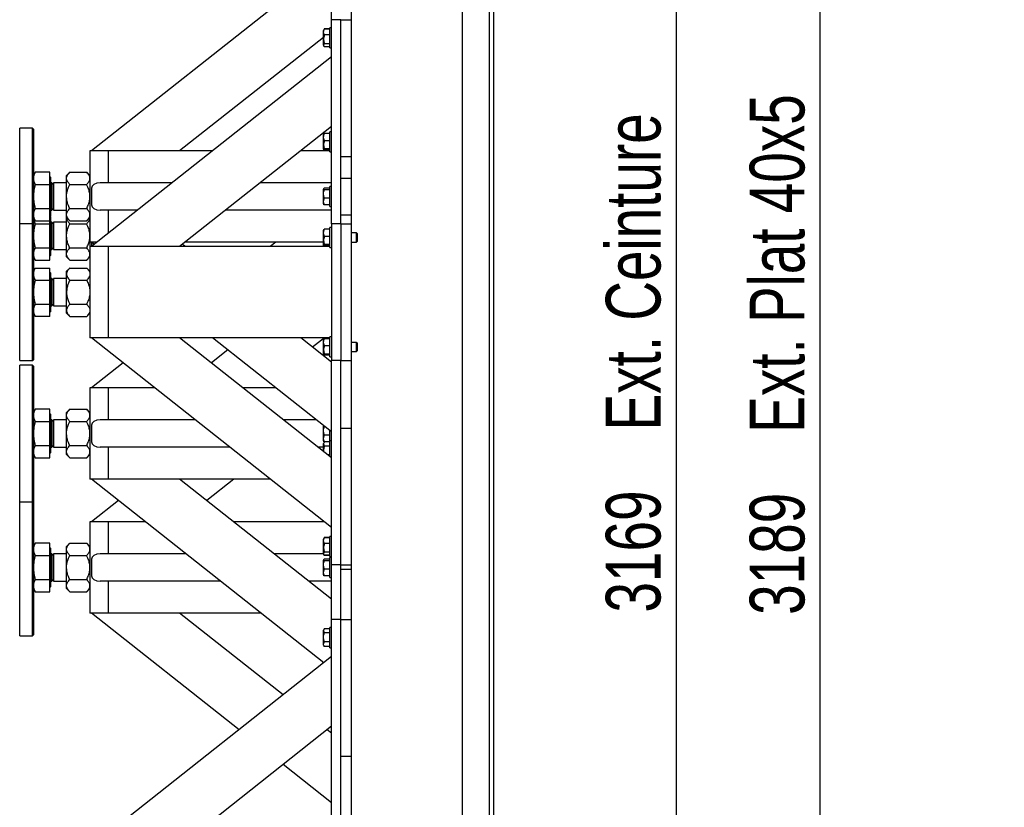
# Model space of a CAD drawing. Header units: millimetres. Extents: x 0 to 841, y 0 to 594.
# Tile 43 of 92: x 499 to 553, y 108 to 151. Entities that reach past the tile are written whole.
import ezdxf

# ---------------------------------------------------------------- set-up
doc = ezdxf.new("R2010")
doc.units = ezdxf.units.MM
doc.layers.add('COTES', color=1, linetype='Continuous')
doc.layers.add('TRAIT-FORT', color=4, linetype='Continuous', lineweight=25)
doc.styles.add('SLDTEXTSTYLE0', font='TXT', dxfattribs={"width": 0.75})
doc.dimstyles.new('SLDDIMSTYLE0', dxfattribs={"dimtxt": 3, "dimasz": 2, "dimexe": 0, "dimexo": 0.0625, "dimgap": 0.75, "dimtad": 1, "dimdec": 0, "dimlfac": 20, "dimrnd": 1e-09, "dimzin": 12, "dimdsep": 46, "dimtxsty": 'SLDTEXTSTYLE0', "dimsah": 1, "dimcen": 0.09, "dimadec": 0, "dimazin": 3, "dimtfac": 1, "dimtdec": 0, "dimtofl": 0, "dimtmove": 0, "dimatfit": 3, "dimfxl": 1, "dimfrac": 2, "dimtolj": 1, "dimtzin": 12, "dimarcsym": 0})

# ---------------------------------------------------------------- blocks, each defined once
blk = doc.blocks.new('_D_16')
at = {"layer": 'COTES', "color": 1, "transparency": 16777216}
for p, q in [((526.102, 215.442), (543.994, 215.442)), ((542.994, 55.992), (542.994, 215.442)), ((526.102, 55.992), (543.994, 55.992))]:
    blk.add_line(p, q, dxfattribs=at)
for points in [[(542.994, 215.442), (542.494, 213.442), (543.494, 213.442)], [(542.994, 55.992), (543.494, 57.992), (542.494, 57.992)]]:
    blk.add_solid(points, dxfattribs=at)
at = {"layer": 'COTES', "color": 1, "transparency": 16777216, "char_height": 3, "attachment_point": 1, "rotation": 90, "style": 'SLDTEXTSTYLE0'}
for s, insert in [('Ext. Plat 40x5', (539.127, 128.436)), ('3189', (539.127, 118.444))]:
    blk.add_mtext(s, dxfattribs=dict(at, insert=insert))
blk = doc.blocks.new('_D_17')
at = {"layer": 'COTES', "color": 1, "transparency": 16777216}
for p, q in [((525.552, 214.942), (536.102, 214.942)), ((535.102, 214.942), (535.102, 56.492)), ((525.552, 56.492), (536.102, 56.492))]:
    blk.add_line(p, q, dxfattribs=at)
for points in [[(535.102, 214.942), (534.602, 212.942), (535.602, 212.942)], [(535.102, 56.492), (535.602, 58.492), (534.602, 58.492)]]:
    blk.add_solid(points, dxfattribs=at)
at = {"layer": 'COTES', "color": 1, "transparency": 16777216, "char_height": 3, "attachment_point": 1, "rotation": 90, "style": 'SLDTEXTSTYLE0'}
for s, insert in [('Ext. Ceinture', (531.235, 128.563)), ('3169', (531.235, 118.572))]:
    blk.add_mtext(s, dxfattribs=dict(at, insert=insert))

msp = doc.modelspace()

# ---------------------------------------------------------------- linework, layer by layer
at = {"layer": 'TRAIT-FORT', "color": 4, "linetype": 'Continuous', "lineweight": 25}
for p, q in [((524.852, 55.992), (524.852, 215.442)), ((525.102, 55.992), (525.102, 215.442)), ((523.352, 214.642), (523.352, 56.792)), ((517.302, 151.092), (517.302, 192.392)), ((515.752, 153.949), (503.033, 143.892)), ((516.202, 151.092), (516.202, 153.042)), ((516.202, 150.642), (516.102, 150.642)), ((516.102, 149.542), (516.102, 150.642)), ((516.202, 139.892), (516.202, 151.092)), ((516.702, 151.092), (516.202, 151.092)), ((516.702, 139.892), (516.702, 151.092)), ((516.702, 143.592), (516.702, 151.092)), ((516.702, 151.092), (517.302, 151.092)), ((517.302, 143.592), (517.302, 151.092)), ((515.752, 150.124), (507.87, 143.892)), ((515.779, 150.543), (515.752, 150.496)), ((515.752, 149.712), (515.752, 150.496)), ((515.802, 150.575), (515.784, 150.543)), ((515.802, 150.583), (515.797, 150.572)), ((516.102, 150.583), (515.802, 150.583)), ((516.102, 150.575), (515.802, 150.575)), ((516.102, 150.256), (515.802, 150.256)), ((515.752, 149.689), (515.752, 149.712)), ((515.752, 149.689), (515.779, 149.641)), ((515.779, 149.641), (515.796, 149.613)), ((515.802, 149.602), (515.796, 149.618)), ((515.802, 149.602), (515.797, 149.613)), ((516.102, 149.774), (515.802, 149.774)), ((516.102, 149.61), (515.802, 149.61)), ((516.102, 149.602), (515.802, 149.602)), ((516.102, 149.542), (516.202, 149.542)), ((516.202, 149.055), (503.033, 138.642)), ((516.202, 145.23), (507.87, 138.642)), ((499.802, 145.142), (499.102, 145.142)), ((499.102, 139.892), (499.102, 145.142)), ((499.852, 145.092), (499.802, 145.142)), ((499.802, 139.892), (499.802, 145.142)), ((499.852, 145.092), (499.852, 139.842)), ((515.766, 144.821), (515.752, 144.796)), ((515.752, 143.989), (515.752, 144.796)), ((516.102, 144.844), (515.802, 144.844)), ((516.202, 144.942), (516.102, 144.942)), ((516.102, 143.842), (516.102, 144.942)), ((516.102, 144.453), (515.802, 144.453)), ((502.952, 143.892), (502.952, 138.892)), ((503.952, 143.892), (502.952, 143.892)), ((503.952, 143.892), (503.952, 142.142)), ((509.673, 143.892), (503.952, 143.892)), ((516.102, 143.892), (514.51, 143.892)), ((515.752, 143.989), (515.766, 143.964)), ((516.102, 144.001), (515.802, 144.001)), ((516.102, 143.94), (515.802, 143.94)), ((516.102, 143.842), (516.202, 143.842)), ((503.952, 143.592), (503.952, 142.142)), ((516.702, 143.592), (517.302, 143.592)), ((517.302, 139.892), (517.302, 143.592)), ((499.954, 142.72), (499.852, 142.542)), ((500.747, 142.72), (499.954, 142.72)), ((500.747, 142.056), (500.747, 142.72)), ((501.85, 142.72), (501.672, 142.542)), ((501.672, 142.388), (501.672, 142.542)), ((501.85, 142.72), (502.774, 142.72)), ((502.952, 142.542), (502.774, 142.72)), ((499.954, 142.056), (500.747, 142.056)), ((500.782, 142.46), (500.747, 142.495)), ((500.747, 140.728), (500.747, 142.056)), ((500.787, 142.46), (500.782, 142.46)), ((500.782, 142.46), (500.782, 140.325)), ((500.787, 142.46), (500.787, 140.325)), ((500.867, 142.142), (500.837, 142.142)), ((500.962, 142.048), (500.867, 142.142)), ((500.867, 142.142), (500.867, 141.767)), ((501.672, 142.142), (500.962, 142.142)), ((500.962, 142.142), (500.962, 140.642)), ((501.672, 141.392), (501.672, 142.388)), ((501.85, 142.056), (502.774, 142.056)), ((507.46, 142.142), (503.517, 142.142)), ((516.202, 142.142), (512.297, 142.142)), ((516.702, 142.392), (517.302, 142.392)), ((500.867, 141.767), (500.867, 140.642)), ((503.033, 141.842), (503.033, 140.942)), ((515.769, 141.826), (515.752, 141.796)), ((515.752, 140.989), (515.752, 141.796)), ((516.102, 141.855), (515.802, 141.855)), ((516.102, 141.766), (515.802, 141.766)), ((516.202, 141.942), (516.102, 141.942)), ((516.102, 140.842), (516.102, 141.942)), ((501.672, 140.396), (501.672, 141.392)), ((515.752, 140.989), (515.769, 140.959)), ((516.102, 141.303), (515.802, 141.303)), ((516.102, 140.93), (515.802, 140.93)), ((499.954, 140.728), (500.747, 140.728)), ((500.747, 140.064), (500.747, 140.728)), ((500.837, 140.642), (500.867, 140.642)), ((500.867, 140.642), (500.962, 140.737)), ((500.962, 140.642), (501.672, 140.642)), ((501.672, 140.242), (501.672, 140.396)), ((501.85, 140.728), (502.774, 140.728)), ((505.563, 140.642), (503.517, 140.642)), ((503.952, 140.642), (503.952, 139.369)), ((516.202, 140.642), (510.4, 140.642)), ((516.102, 140.842), (516.202, 140.842)), ((516.702, 140.392), (517.302, 140.392)), ((499.802, 139.892), (499.102, 139.892)), ((499.102, 132.489), (499.102, 139.892)), ((499.852, 139.842), (499.802, 139.892)), ((499.802, 132.392), (499.802, 139.892)), ((499.855, 140.244), (499.852, 140.228)), ((499.852, 140.242), (499.954, 140.064)), ((499.852, 139.842), (499.852, 132.442)), ((499.954, 140.064), (500.747, 140.064)), ((499.954, 139.896), (500.747, 139.896)), ((500.747, 140.29), (500.782, 140.325)), ((500.747, 139.896), (500.747, 140.064)), ((500.747, 138.568), (500.747, 139.896)), ((500.782, 140.299), (500.769, 140.312)), ((500.782, 140.325), (500.787, 140.325)), ((500.787, 140.299), (500.782, 140.299)), ((500.782, 140.299), (500.782, 138.164)), ((500.787, 140.299), (500.787, 138.164)), ((500.867, 139.982), (500.837, 139.982)), ((500.962, 139.887), (500.867, 139.982)), ((500.867, 139.982), (500.867, 139.607)), ((501.672, 139.982), (500.962, 139.982)), ((500.962, 139.982), (500.962, 138.482)), ((501.672, 140.242), (501.85, 140.064)), ((501.672, 140.228), (501.672, 140.242)), ((501.672, 140.228), (501.674, 140.24)), ((501.672, 139.232), (501.672, 140.228)), ((501.85, 140.064), (502.774, 140.064)), ((501.85, 139.896), (502.774, 139.896)), ((502.774, 140.064), (502.952, 140.242)), ((502.952, 140.228), (502.95, 140.24)), ((516.702, 139.892), (516.202, 139.892)), ((516.202, 139.892), (516.202, 132.392)), ((516.702, 139.892), (516.702, 132.392)), ((516.702, 139.892), (517.302, 139.892)), ((517.302, 132.392), (517.302, 139.892)), ((500.867, 139.607), (500.867, 138.482)), ((515.766, 139.571), (515.752, 139.546)), ((515.752, 138.739), (515.752, 139.546)), ((516.102, 139.594), (515.802, 139.594)), ((516.202, 139.692), (516.102, 139.692)), ((516.102, 139.65), (516.102, 139.692)), ((516.102, 138.592), (516.102, 139.65)), ((517.567, 139.392), (517.302, 139.392)), ((517.602, 139.357), (517.567, 139.392)), ((517.567, 138.892), (517.567, 139.392)), ((517.602, 139.357), (517.602, 138.927)), ((501.672, 138.236), (501.672, 139.232)), ((502.952, 138.892), (502.952, 138.642)), ((503.35, 138.892), (502.952, 138.892)), ((503.191, 138.767), (503.033, 138.892)), ((503.033, 138.892), (503.033, 138.782)), ((508.186, 138.642), (508.028, 138.767)), ((515.752, 138.892), (508.186, 138.892)), ((513.151, 138.892), (512.835, 138.642)), ((515.752, 138.739), (515.766, 138.714)), ((515.752, 138.642), (515.752, 138.739)), ((516.102, 139.203), (515.802, 139.203)), ((516.102, 138.751), (515.802, 138.751)), ((517.302, 138.892), (517.567, 138.892)), ((517.567, 138.892), (517.602, 138.927)), ((499.954, 138.568), (500.747, 138.568)), ((500.747, 137.904), (500.747, 138.568)), ((500.837, 138.482), (500.867, 138.482)), ((500.867, 138.482), (500.962, 138.576)), ((500.962, 138.482), (501.672, 138.482)), ((501.672, 138.082), (501.672, 138.236)), ((501.85, 138.568), (502.774, 138.568)), ((502.952, 138.642), (502.952, 133.642)), ((503.952, 138.642), (502.952, 138.642)), ((503.952, 138.642), (503.952, 133.642)), ((516.102, 138.642), (503.952, 138.642)), ((503.952, 138.342), (503.952, 133.942)), ((516.102, 138.69), (515.802, 138.69)), ((516.102, 138.592), (516.202, 138.592)), ((499.852, 138.082), (499.954, 137.904)), ((499.954, 137.904), (500.747, 137.904)), ((500.747, 138.129), (500.782, 138.164)), ((500.782, 138.164), (500.787, 138.164)), ((501.672, 138.082), (501.85, 137.904)), ((501.85, 137.904), (502.774, 137.904)), ((502.774, 137.904), (502.952, 138.082)), ((499.954, 137.47), (499.852, 137.292)), ((499.954, 137.47), (500.747, 137.47)), ((500.747, 136.806), (500.747, 137.47)), ((500.782, 137.21), (500.747, 137.245)), ((500.787, 137.21), (500.782, 137.21)), ((500.782, 137.21), (500.782, 135.218)), ((500.787, 137.21), (500.787, 135.218)), ((501.85, 137.47), (501.672, 137.292)), ((501.672, 137.138), (501.672, 137.292)), ((501.672, 136.142), (501.672, 137.138)), ((501.85, 137.47), (502.774, 137.47)), ((502.952, 137.292), (502.774, 137.47)), ((499.954, 136.806), (500.747, 136.806)), ((500.747, 135.478), (500.747, 136.806)), ((500.867, 136.892), (500.837, 136.892)), ((500.962, 136.798), (500.867, 136.892)), ((500.867, 136.892), (500.867, 135.392)), ((501.672, 136.892), (500.962, 136.892)), ((500.962, 136.892), (500.962, 135.493)), ((501.85, 136.806), (502.774, 136.806)), ((501.672, 135.146), (501.672, 136.142)), ((499.852, 134.992), (499.954, 134.814)), ((499.954, 135.478), (500.747, 135.478)), ((500.747, 134.814), (500.747, 135.478)), ((500.747, 135.04), (500.782, 135.075)), ((500.782, 135.218), (500.782, 135.075)), ((500.782, 135.075), (500.787, 135.075)), ((500.787, 135.218), (500.787, 135.075)), ((500.837, 135.392), (500.867, 135.392)), ((500.867, 135.392), (500.962, 135.487)), ((500.962, 135.493), (500.962, 135.392)), ((500.962, 135.392), (501.672, 135.392)), ((501.672, 134.992), (501.672, 135.146)), ((501.672, 134.992), (501.85, 134.814)), ((501.85, 135.478), (502.774, 135.478)), ((502.774, 134.814), (502.952, 134.992)), ((500.747, 134.814), (499.954, 134.814)), ((501.85, 134.814), (502.774, 134.814)), ((503.952, 133.642), (502.952, 133.642)), ((516.202, 123.23), (503.033, 133.642)), ((516.102, 133.642), (503.952, 133.642)), ((516.202, 127.055), (507.87, 133.642)), ((516.202, 128.48), (509.673, 133.642)), ((516.202, 132.305), (514.51, 133.642)), ((515.807, 133.642), (515.158, 133.13)), ((515.766, 133.571), (515.752, 133.546)), ((515.752, 132.739), (515.752, 133.546)), ((516.102, 133.594), (515.802, 133.594)), ((516.202, 133.692), (516.102, 133.692)), ((516.102, 133.65), (516.102, 133.692)), ((516.102, 132.592), (516.102, 133.65)), ((517.567, 133.392), (517.302, 133.392)), ((517.602, 133.357), (517.567, 133.392)), ((517.567, 132.892), (517.567, 133.392)), ((517.602, 133.357), (517.602, 132.927)), ((510.511, 132.98), (509.609, 132.267)), ((516.102, 133.203), (515.802, 133.203)), ((517.302, 132.892), (517.567, 132.892)), ((517.567, 132.892), (517.602, 132.927)), ((499.102, 132.392), (499.102, 132.489)), ((499.102, 132.392), (499.802, 132.392)), ((499.802, 132.392), (499.852, 132.442)), ((504.772, 132.267), (503.033, 130.892)), ((515.752, 132.739), (515.766, 132.714)), ((516.102, 132.751), (515.802, 132.751)), ((516.102, 132.69), (515.802, 132.69)), ((516.102, 132.592), (516.202, 132.592)), ((516.702, 132.392), (516.202, 132.392)), ((516.202, 121.192), (516.202, 132.392)), ((516.702, 121.192), (516.702, 132.392)), ((516.702, 132.392), (517.302, 132.392)), ((517.302, 128.692), (517.302, 132.392)), ((499.802, 132.142), (499.102, 132.142)), ((499.102, 124.642), (499.102, 132.142)), ((499.852, 132.092), (499.802, 132.142)), ((499.802, 124.739), (499.802, 132.142)), ((499.852, 132.092), (499.852, 124.787)), ((503.952, 130.892), (502.952, 130.892)), ((502.952, 130.892), (502.952, 125.892)), ((503.952, 130.892), (503.952, 129.142)), ((506.511, 130.892), (503.952, 130.892)), ((513.151, 130.892), (511.348, 130.892)), ((503.952, 130.592), (503.952, 129.142)), ((499.954, 129.72), (499.852, 129.542)), ((500.747, 129.72), (499.954, 129.72)), ((500.747, 129.056), (500.747, 129.72)), ((501.85, 129.72), (501.672, 129.542)), ((501.85, 129.72), (502.774, 129.72)), ((502.952, 129.542), (502.774, 129.72)), ((499.954, 129.056), (500.747, 129.056)), ((500.782, 129.46), (500.747, 129.495)), ((500.747, 127.728), (500.747, 129.056)), ((500.787, 129.46), (500.782, 129.46)), ((500.782, 129.46), (500.782, 127.325)), ((500.787, 129.46), (500.787, 127.325)), ((500.867, 129.142), (500.837, 129.142)), ((500.962, 129.048), (500.867, 129.142)), ((500.867, 129.142), (500.867, 128.767)), ((501.672, 129.142), (500.962, 129.142)), ((500.962, 129.142), (500.962, 127.642)), ((501.672, 129.388), (501.672, 129.542)), ((501.672, 128.392), (501.672, 129.388)), ((501.85, 129.056), (502.774, 129.056)), ((508.725, 129.142), (503.517, 129.142)), ((515.364, 129.142), (513.561, 129.142)), ((500.867, 128.767), (500.867, 127.642)), ((503.033, 128.842), (503.033, 127.942)), ((515.768, 128.823), (515.752, 128.796)), ((515.752, 127.989), (515.752, 128.796)), ((515.841, 128.766), (515.802, 128.766)), ((516.102, 127.992), (516.102, 128.559)), ((516.702, 121.192), (516.702, 128.692)), ((516.702, 128.692), (517.302, 128.692)), ((517.302, 121.192), (517.302, 128.692)), ((501.672, 127.396), (501.672, 128.392)), ((515.752, 127.989), (515.769, 127.959)), ((516.102, 128.303), (515.802, 128.303)), ((516.202, 127.992), (516.102, 127.992)), ((516.102, 127.134), (516.102, 127.992)), ((499.954, 127.728), (500.747, 127.728)), ((500.747, 127.064), (500.747, 127.728)), ((500.837, 127.642), (500.867, 127.642)), ((500.867, 127.642), (500.962, 127.737)), ((500.962, 127.642), (501.672, 127.642)), ((501.85, 127.728), (502.774, 127.728)), ((510.622, 127.642), (503.517, 127.642)), ((503.952, 127.642), (503.952, 125.892)), ((503.952, 127.642), (503.952, 126.192)), ((515.752, 127.642), (515.458, 127.642)), ((515.796, 127.922), (515.752, 127.846)), ((515.752, 127.41), (515.752, 127.846)), ((516.102, 127.933), (515.802, 127.933)), ((516.102, 127.706), (515.802, 127.706)), ((499.852, 127.242), (499.954, 127.064)), ((499.954, 127.064), (500.747, 127.064)), ((500.747, 127.29), (500.782, 127.325)), ((500.782, 127.325), (500.787, 127.325)), ((501.672, 127.242), (501.672, 127.396)), ((501.672, 127.242), (501.85, 127.064)), ((501.85, 127.064), (502.774, 127.064)), ((502.774, 127.064), (502.952, 127.242)), ((516.102, 127.216), (515.998, 127.216)), ((503.952, 125.892), (502.952, 125.892)), ((515.775, 115.817), (503.033, 125.892)), ((512.835, 125.892), (503.952, 125.892)), ((516.202, 119.305), (507.87, 125.892)), ((510.842, 125.892), (509.356, 124.717)), ((499.802, 124.642), (499.802, 124.739)), ((499.852, 124.787), (499.852, 124.692)), ((504.519, 124.717), (503.033, 123.542)), ((499.102, 124.642), (499.802, 124.642)), ((499.102, 117.292), (499.102, 124.642)), ((499.802, 124.642), (499.852, 124.692)), ((499.802, 117.389), (499.802, 124.642)), ((499.852, 124.692), (499.852, 117.437)), ((502.952, 123.542), (502.952, 118.542)), ((503.952, 123.542), (502.952, 123.542)), ((503.952, 123.542), (503.952, 121.792)), ((506.005, 123.542), (503.952, 123.542)), ((503.952, 123.242), (503.952, 121.792)), ((515.807, 123.542), (510.842, 123.542)), ((515.779, 122.643), (515.752, 122.596)), ((515.752, 121.789), (515.752, 122.596)), ((515.802, 122.683), (515.797, 122.672)), ((516.102, 122.683), (515.802, 122.683)), ((516.102, 122.675), (515.802, 122.675)), ((516.202, 122.742), (516.102, 122.742)), ((516.102, 122.734), (516.102, 122.742)), ((516.102, 121.642), (516.102, 122.734)), ((499.954, 122.37), (499.852, 122.192)), ((500.747, 122.37), (499.954, 122.37)), ((500.747, 121.706), (500.747, 122.37)), ((500.782, 122.11), (500.747, 122.145)), ((500.787, 122.11), (500.782, 122.11)), ((500.782, 122.11), (500.782, 119.975)), ((500.787, 122.11), (500.787, 119.975)), ((501.85, 122.37), (501.672, 122.192)), ((501.672, 122.038), (501.672, 122.192)), ((501.672, 121.042), (501.672, 122.038)), ((501.85, 122.37), (502.774, 122.37)), ((502.952, 122.192), (502.774, 122.37)), ((516.102, 122.356), (515.802, 122.356)), ((499.954, 121.706), (500.747, 121.706)), ((500.747, 120.378), (500.747, 121.706)), ((500.867, 121.792), (500.837, 121.792)), ((500.962, 121.698), (500.867, 121.792)), ((500.867, 121.792), (500.867, 121.417)), ((501.672, 121.792), (500.962, 121.792)), ((500.962, 121.792), (500.962, 120.292)), ((501.85, 121.706), (502.774, 121.706)), ((503.033, 121.492), (503.033, 120.592)), ((508.219, 121.792), (503.517, 121.792)), ((515.752, 121.792), (513.056, 121.792)), ((515.752, 121.789), (515.779, 121.741)), ((515.769, 121.476), (515.752, 121.446)), ((515.779, 121.741), (515.796, 121.713)), ((515.802, 121.702), (515.797, 121.713)), ((516.102, 121.874), (515.802, 121.874)), ((516.102, 121.71), (515.802, 121.71)), ((516.102, 121.702), (515.802, 121.702)), ((516.102, 121.505), (515.802, 121.505)), ((516.102, 121.642), (516.202, 121.642)), ((516.202, 121.592), (516.102, 121.592)), ((516.102, 120.492), (516.102, 121.592)), ((500.867, 121.417), (500.867, 120.292)), ((501.672, 120.046), (501.672, 121.042)), ((515.752, 120.639), (515.752, 121.446)), ((516.102, 121.416), (515.802, 121.416)), ((516.102, 120.953), (515.802, 120.953)), ((516.202, 118.192), (516.202, 121.192)), ((516.702, 121.192), (516.202, 121.192)), ((516.702, 118.192), (516.702, 121.192)), ((516.702, 121.192), (517.302, 121.192)), ((516.702, 118.192), (516.702, 120.942)), ((516.702, 120.942), (517.302, 120.942)), ((517.302, 79.042), (517.302, 121.192)), ((500.867, 120.292), (500.962, 120.387)), ((515.752, 120.639), (515.769, 120.609)), ((516.102, 120.58), (515.802, 120.58)), ((516.102, 120.492), (516.202, 120.492)), ((499.852, 119.892), (499.954, 119.714)), ((499.954, 120.378), (500.747, 120.378)), ((500.747, 119.714), (500.747, 120.378)), ((500.747, 119.94), (500.782, 119.975)), ((500.782, 119.975), (500.787, 119.975)), ((500.837, 120.292), (500.867, 120.292)), ((500.962, 120.292), (501.672, 120.292)), ((501.672, 119.892), (501.672, 120.046)), ((501.672, 119.892), (501.85, 119.714)), ((501.85, 120.378), (502.774, 120.378)), ((502.774, 119.714), (502.952, 119.892)), ((510.116, 120.292), (503.517, 120.292)), ((503.952, 120.292), (503.952, 118.542)), ((503.952, 120.292), (503.952, 118.842)), ((516.202, 120.292), (514.953, 120.292)), ((499.954, 119.714), (500.747, 119.714)), ((501.85, 119.714), (502.774, 119.714)), ((503.952, 118.542), (502.952, 118.542)), ((511.127, 112.142), (503.033, 118.542)), ((512.329, 118.542), (503.952, 118.542)), ((513.546, 114.055), (507.87, 118.542)), ((516.102, 117.683), (515.802, 117.683)), ((516.202, 117.742), (516.102, 117.742)), ((516.102, 116.642), (516.102, 117.742)), ((516.202, 106.992), (516.202, 118.192)), ((516.702, 118.192), (516.202, 118.192)), ((516.702, 106.992), (516.702, 118.192)), ((516.702, 110.692), (516.702, 118.192)), ((516.702, 118.192), (517.302, 118.192)), ((499.102, 117.292), (499.802, 117.292)), ((499.802, 117.292), (499.802, 117.389)), ((499.802, 117.292), (499.852, 117.342)), ((499.852, 117.437), (499.852, 117.342)), ((515.796, 117.672), (515.752, 117.596)), ((515.752, 116.789), (515.752, 117.596)), ((516.102, 117.456), (515.802, 117.456)), ((515.752, 116.789), (515.796, 116.713)), ((515.802, 116.702), (515.797, 116.713)), ((516.102, 116.966), (515.802, 116.966)), ((516.102, 116.702), (515.802, 116.702)), ((516.102, 116.642), (516.202, 116.642)), ((516.202, 116.155), (503.033, 105.742)), ((516.202, 112.33), (507.87, 105.742)), ((516.202, 111.955), (515.964, 112.142)), ((516.702, 110.692), (517.302, 110.692)), ((516.202, 108.13), (513.546, 110.23))]:
    msp.add_line(p, q, dxfattribs=at)
for centre, start, end in [((500.837, 142.192), 180, 270), ((500.837, 140.592), 90, 180), ((500.837, 140.032), 180, 270), ((500.837, 138.432), 90, 180), ((500.837, 136.942), 180, 270), ((500.837, 135.342), 90, 180), ((500.837, 129.192), 180, 270), ((500.837, 127.592), 90, 180), ((500.837, 121.842), 180, 270), ((500.837, 120.242), 90, 180)]:
    msp.add_arc(centre, 0.05, start, end, dxfattribs=at)
for centre, start_param, end_param in [((503.517, 141.842), 4.712389, 6.283185), ((503.517, 140.942), 0, 1.570796), ((503.517, 138.782), 0, 0.381901), ((503.517, 128.842), 4.712389, 6.283185), ((503.517, 127.942), 0, 1.570796), ((503.517, 121.492), 4.712389, 6.283185), ((503.517, 120.592), 0, 1.570796)]:
    msp.add_ellipse(centre, major_axis=(-0.484, 0), ratio=0.620236, start_param=start_param, end_param=end_param, dxfattribs=at)
for points, knots in [([(515.802, 150.256), (515.791, 150.284), (515.769, 150.34), (515.761, 150.423), (515.773, 150.502), (515.792, 150.55), (515.802, 150.575)], [0, 0, 0, 0, 0.264605, 0.534948, 0.765343, 1, 1, 1, 1]), ([(515.802, 150.256), (515.791, 150.215), (515.769, 150.13), (515.761, 150.004), (515.773, 149.884), (515.792, 149.811), (515.802, 149.774)], [0, 0, 0, 0, 0.264605, 0.534948, 0.765343, 1, 1, 1, 1]), ([(515.802, 149.774), (515.794, 149.764), (515.777, 149.743), (515.763, 149.708), (515.764, 149.668), (515.78, 149.638), (515.795, 149.618), (515.8, 149.613), (515.802, 149.61)], [0, 0, 0, 0, 0.192003, 0.385859, 0.637822, 0.896593, 0.948284, 1, 1, 1, 1]), ([(515.802, 144.453), (515.791, 144.487), (515.769, 144.556), (515.761, 144.657), (515.773, 144.755), (515.792, 144.814), (515.802, 144.844)], [0, 0, 0, 0, 0.264605, 0.534948, 0.765343, 1, 1, 1, 1]), ([(515.802, 144.844), (515.784, 144.837), (515.766, 144.829), (515.766, 144.821), (515.766, 144.821)], [0, 0, 0, 0, 0.977492, 1, 1, 1, 1]), ([(515.802, 144.453), (515.791, 144.414), (515.769, 144.334), (515.761, 144.217), (515.773, 144.105), (515.792, 144.036), (515.802, 144.001)], [0, 0, 0, 0, 0.264605, 0.534948, 0.765343, 1, 1, 1, 1]), ([(515.802, 144.001), (515.794, 143.997), (515.777, 143.99), (515.763, 143.977), (515.764, 143.962), (515.78, 143.951), (515.795, 143.943), (515.8, 143.941), (515.802, 143.94)], [0, 0, 0, 0, 0.192003, 0.385859, 0.637822, 0.896593, 0.948284, 1, 1, 1, 1]), ([(499.954, 142.72), (499.926, 142.666), (499.868, 142.558), (499.857, 142.445), (499.852, 142.388)], [0, 0, 0, 0, 0.495458, 1, 1, 1, 1]), ([(501.672, 142.388), (501.674, 142.417), (501.679, 142.476), (501.719, 142.56), (501.776, 142.643), (501.825, 142.694), (501.85, 142.72)], [0, 0, 0, 0, 0.249578, 0.504364, 0.751047, 1, 1, 1, 1]), ([(502.952, 142.388), (502.949, 142.417), (502.944, 142.476), (502.904, 142.56), (502.848, 142.643), (502.799, 142.694), (502.774, 142.72)], [0, 0, 0, 0, 0.249578, 0.504364, 0.751047, 1, 1, 1, 1]), ([(499.852, 142.388), (499.857, 142.333), (499.867, 142.22), (499.925, 142.111), (499.954, 142.056)], [0, 0, 0, 0, 0.494511, 1, 1, 1, 1]), ([(499.954, 142.056), (499.926, 141.949), (499.868, 141.731), (499.857, 141.506), (499.852, 141.392)], [0, 0, 0, 0, 0.495458, 1, 1, 1, 1]), ([(501.85, 142.056), (501.808, 142.102), (501.745, 142.171), (501.693, 142.269), (501.674, 142.334), (501.672, 142.374), (501.672, 142.388)], [0, 0, 0, 0, 0.4320454, 0.6543493, 0.8796534, 1, 1, 1, 1]), ([(501.672, 141.392), (501.672, 141.404), (501.673, 141.497), (501.698, 141.674), (501.767, 141.883), (501.827, 142.008), (501.85, 142.056)], [0, 0, 0, 0, 0.0504, 0.402614, 0.767588, 1, 1, 1, 1]), ([(502.774, 142.056), (502.816, 142.102), (502.879, 142.171), (502.93, 142.269), (502.949, 142.334), (502.951, 142.374), (502.952, 142.388)], [0, 0, 0, 0, 0.432045, 0.654349, 0.879653, 1, 1, 1, 1]), ([(502.952, 141.392), (502.952, 141.404), (502.951, 141.497), (502.925, 141.674), (502.856, 141.883), (502.797, 142.008), (502.774, 142.056)], [0, 0, 0, 0, 0.0504, 0.402614, 0.767588, 1, 1, 1, 1]), ([(515.802, 141.855), (515.791, 141.847), (515.769, 141.832), (515.761, 141.808), (515.773, 141.786), (515.792, 141.773), (515.802, 141.766)], [0, 0, 0, 0, 0.264605, 0.534948, 0.765343, 1, 1, 1, 1]), ([(515.802, 141.303), (515.787, 141.362), (515.762, 141.459), (515.764, 141.601), (515.781, 141.696), (515.797, 141.75), (515.802, 141.766)], [0, 0, 0, 0, 0.385549, 0.637642, 0.896546, 1, 1, 1, 1]), ([(499.852, 141.392), (499.857, 141.281), (499.867, 141.056), (499.925, 140.838), (499.954, 140.728)], [0, 0, 0, 0, 0.494511, 1, 1, 1, 1]), ([(501.85, 140.728), (501.814, 140.806), (501.748, 140.949), (501.684, 141.173), (501.676, 141.319), (501.672, 141.392)], [0, 0, 0, 0, 0.370774, 0.681182, 1, 1, 1, 1]), ([(502.774, 140.728), (502.81, 140.806), (502.876, 140.949), (502.939, 141.173), (502.948, 141.319), (502.952, 141.392)], [0, 0, 0, 0, 0.370774, 0.681182, 1, 1, 1, 1]), ([(515.802, 140.93), (515.791, 140.962), (515.769, 141.028), (515.761, 141.125), (515.773, 141.218), (515.792, 141.275), (515.802, 141.303)], [0, 0, 0, 0, 0.264605, 0.534948, 0.765343, 1, 1, 1, 1]), ([(515.802, 140.93), (515.79, 140.938), (515.774, 140.948), (515.771, 140.958), (515.771, 140.96)], [0, 0, 0, 0, 0.774717, 1, 1, 1, 1]), ([(499.954, 140.728), (499.926, 140.675), (499.868, 140.566), (499.857, 140.453), (499.852, 140.396)], [0, 0, 0, 0, 0.495458, 1, 1, 1, 1]), ([(499.852, 140.396), (499.857, 140.341), (499.867, 140.228), (499.925, 140.12), (499.954, 140.064)], [0, 0, 0, 0, 0.494511, 1, 1, 1, 1]), ([(501.672, 140.396), (501.674, 140.425), (501.679, 140.484), (501.719, 140.569), (501.776, 140.651), (501.825, 140.702), (501.85, 140.728)], [0, 0, 0, 0, 0.249578, 0.504364, 0.751047, 1, 1, 1, 1]), ([(501.85, 140.064), (501.808, 140.11), (501.745, 140.179), (501.693, 140.277), (501.674, 140.343), (501.672, 140.383), (501.672, 140.396)], [0, 0, 0, 0, 0.4320454, 0.6543493, 0.8796534, 1, 1, 1, 1]), ([(502.952, 140.396), (502.949, 140.425), (502.944, 140.484), (502.904, 140.569), (502.848, 140.651), (502.799, 140.702), (502.774, 140.728)], [0, 0, 0, 0, 0.249578, 0.504364, 0.751047, 1, 1, 1, 1]), ([(502.774, 140.064), (502.816, 140.11), (502.879, 140.179), (502.93, 140.277), (502.949, 140.343), (502.951, 140.383), (502.952, 140.396)], [0, 0, 0, 0, 0.432045, 0.654349, 0.879653, 1, 1, 1, 1]), ([(499.852, 140.228), (499.857, 140.172), (499.867, 140.06), (499.925, 139.951), (499.954, 139.896)], [0, 0, 0, 0, 0.494511, 1, 1, 1, 1]), ([(499.954, 139.896), (499.926, 139.788), (499.868, 139.57), (499.857, 139.345), (499.852, 139.232)], [0, 0, 0, 0, 0.495458, 1, 1, 1, 1]), ([(501.85, 139.896), (501.808, 139.941), (501.745, 140.01), (501.693, 140.109), (501.674, 140.174), (501.672, 140.214), (501.672, 140.228)], [0, 0, 0, 0, 0.4320454, 0.6543493, 0.8796534, 1, 1, 1, 1]), ([(501.672, 139.232), (501.672, 139.243), (501.673, 139.336), (501.698, 139.513), (501.767, 139.723), (501.827, 139.847), (501.85, 139.896)], [0, 0, 0, 0, 0.0504, 0.402614, 0.767588, 1, 1, 1, 1]), ([(502.774, 139.896), (502.816, 139.941), (502.879, 140.01), (502.93, 140.109), (502.949, 140.174), (502.951, 140.214), (502.952, 140.228)], [0, 0, 0, 0, 0.432045, 0.654349, 0.879653, 1, 1, 1, 1]), ([(502.952, 139.232), (502.952, 139.243), (502.951, 139.336), (502.925, 139.513), (502.856, 139.723), (502.797, 139.847), (502.774, 139.896)], [0, 0, 0, 0, 0.0504, 0.402614, 0.767588, 1, 1, 1, 1]), ([(515.802, 139.203), (515.791, 139.237), (515.769, 139.306), (515.761, 139.407), (515.773, 139.505), (515.792, 139.564), (515.802, 139.594)], [0, 0, 0, 0, 0.264605, 0.534948, 0.765343, 1, 1, 1, 1]), ([(515.767, 139.571), (515.767, 139.571), (515.767, 139.577), (515.781, 139.584), (515.795, 139.591), (515.8, 139.593), (515.802, 139.594)], [0, 0, 0, 0, 0.082236, 0.737966, 0.86895, 1, 1, 1, 1]), ([(499.852, 139.232), (499.857, 139.121), (499.867, 138.896), (499.925, 138.678), (499.954, 138.568)], [0, 0, 0, 0, 0.494511, 1, 1, 1, 1]), ([(501.85, 138.568), (501.814, 138.646), (501.748, 138.789), (501.684, 139.013), (501.676, 139.158), (501.672, 139.232)], [0, 0, 0, 0, 0.370774, 0.681182, 1, 1, 1, 1]), ([(502.774, 138.568), (502.81, 138.646), (502.876, 138.789), (502.939, 139.013), (502.948, 139.158), (502.952, 139.232)], [0, 0, 0, 0, 0.3707742, 0.6811819, 1, 1, 1, 1]), ([(515.802, 139.203), (515.791, 139.164), (515.769, 139.084), (515.761, 138.967), (515.773, 138.855), (515.792, 138.786), (515.802, 138.751)], [0, 0, 0, 0, 0.264605, 0.534948, 0.765343, 1, 1, 1, 1]), ([(515.802, 138.69), (515.787, 138.698), (515.762, 138.711), (515.764, 138.729), (515.781, 138.742), (515.797, 138.749), (515.802, 138.751)], [0, 0, 0, 0, 0.385549, 0.637642, 0.896546, 1, 1, 1, 1]), ([(499.954, 138.568), (499.926, 138.514), (499.868, 138.405), (499.857, 138.293), (499.852, 138.236)], [0, 0, 0, 0, 0.495458, 1, 1, 1, 1]), ([(499.852, 138.236), (499.857, 138.18), (499.867, 138.068), (499.925, 137.959), (499.954, 137.904)], [0, 0, 0, 0, 0.494511, 1, 1, 1, 1]), ([(501.672, 138.236), (501.674, 138.265), (501.679, 138.323), (501.719, 138.408), (501.776, 138.49), (501.825, 138.542), (501.85, 138.568)], [0, 0, 0, 0, 0.249578, 0.504364, 0.751047, 1, 1, 1, 1]), ([(501.85, 137.904), (501.808, 137.949), (501.745, 138.018), (501.693, 138.117), (501.674, 138.182), (501.672, 138.222), (501.672, 138.236)], [0, 0, 0, 0, 0.4320454, 0.6543493, 0.8796534, 1, 1, 1, 1]), ([(502.952, 138.236), (502.949, 138.265), (502.944, 138.323), (502.904, 138.408), (502.848, 138.49), (502.799, 138.542), (502.774, 138.568)], [0, 0, 0, 0, 0.249578, 0.504364, 0.751047, 1, 1, 1, 1]), ([(502.774, 137.904), (502.816, 137.949), (502.879, 138.018), (502.93, 138.117), (502.949, 138.182), (502.951, 138.222), (502.952, 138.236)], [0, 0, 0, 0, 0.432045, 0.654349, 0.879653, 1, 1, 1, 1]), ([(515.766, 138.642), (515.765, 138.649), (515.762, 138.675), (515.767, 138.7), (515.771, 138.718)], [0, 0, 0, 0, 0.2656185, 1, 1, 1, 1]), ([(499.954, 137.47), (499.926, 137.416), (499.868, 137.308), (499.857, 137.195), (499.852, 137.138)], [0, 0, 0, 0, 0.495458, 1, 1, 1, 1]), ([(499.852, 137.138), (499.857, 137.083), (499.867, 136.97), (499.925, 136.861), (499.954, 136.806)], [0, 0, 0, 0, 0.494511, 1, 1, 1, 1]), ([(501.85, 137.47), (501.808, 137.425), (501.745, 137.356), (501.693, 137.257), (501.674, 137.192), (501.672, 137.152), (501.672, 137.138)], [0, 0, 0, 0, 0.4320454, 0.6543493, 0.8796534, 1, 1, 1, 1]), ([(501.672, 137.138), (501.674, 137.109), (501.679, 137.051), (501.719, 136.966), (501.776, 136.884), (501.825, 136.832), (501.85, 136.806)], [0, 0, 0, 0, 0.249578, 0.504364, 0.751047, 1, 1, 1, 1]), ([(502.774, 137.47), (502.816, 137.425), (502.879, 137.356), (502.93, 137.257), (502.949, 137.192), (502.951, 137.152), (502.952, 137.138)], [0, 0, 0, 0, 0.432045, 0.654349, 0.879653, 1, 1, 1, 1]), ([(502.952, 137.138), (502.949, 137.109), (502.944, 137.051), (502.904, 136.966), (502.848, 136.884), (502.799, 136.832), (502.774, 136.806)], [0, 0, 0, 0, 0.249578, 0.504364, 0.751047, 1, 1, 1, 1]), ([(499.954, 136.806), (499.926, 136.699), (499.868, 136.481), (499.857, 136.256), (499.852, 136.142)], [0, 0, 0, 0, 0.495458, 1, 1, 1, 1]), ([(501.85, 136.806), (501.814, 136.729), (501.748, 136.586), (501.684, 136.362), (501.676, 136.216), (501.672, 136.142)], [0, 0, 0, 0, 0.370774, 0.681182, 1, 1, 1, 1]), ([(502.774, 136.806), (502.81, 136.729), (502.876, 136.586), (502.939, 136.362), (502.948, 136.216), (502.952, 136.142)], [0, 0, 0, 0, 0.370774, 0.681182, 1, 1, 1, 1]), ([(499.852, 136.142), (499.857, 136.031), (499.867, 135.806), (499.925, 135.588), (499.954, 135.478)], [0, 0, 0, 0, 0.494511, 1, 1, 1, 1]), ([(501.672, 136.142), (501.672, 136.131), (501.673, 136.038), (501.698, 135.861), (501.767, 135.652), (501.827, 135.527), (501.85, 135.478)], [0, 0, 0, 0, 0.0504, 0.402614, 0.767588, 1, 1, 1, 1]), ([(502.952, 136.142), (502.952, 136.131), (502.951, 136.038), (502.925, 135.861), (502.856, 135.652), (502.797, 135.527), (502.774, 135.478)], [0, 0, 0, 0, 0.0504, 0.402614, 0.767588, 1, 1, 1, 1]), ([(499.954, 135.478), (499.926, 135.425), (499.868, 135.316), (499.857, 135.203), (499.852, 135.146)], [0, 0, 0, 0, 0.495458, 1, 1, 1, 1]), ([(499.852, 135.146), (499.857, 135.091), (499.867, 134.978), (499.925, 134.87), (499.954, 134.814)], [0, 0, 0, 0, 0.494511, 1, 1, 1, 1]), ([(501.85, 135.478), (501.808, 135.433), (501.745, 135.364), (501.693, 135.265), (501.674, 135.2), (501.672, 135.16), (501.672, 135.146)], [0, 0, 0, 0, 0.432045, 0.654349, 0.879653, 1, 1, 1, 1]), ([(501.672, 135.146), (501.674, 135.118), (501.679, 135.059), (501.719, 134.974), (501.776, 134.892), (501.825, 134.84), (501.85, 134.814)], [0, 0, 0, 0, 0.2495779, 0.5043641, 0.7510469, 1, 1, 1, 1]), ([(502.774, 135.478), (502.816, 135.433), (502.879, 135.364), (502.93, 135.265), (502.949, 135.2), (502.951, 135.16), (502.952, 135.146)], [0, 0, 0, 0, 0.4320454, 0.6543493, 0.8796534, 1, 1, 1, 1]), ([(502.952, 135.146), (502.949, 135.118), (502.944, 135.059), (502.904, 134.974), (502.848, 134.892), (502.799, 134.84), (502.774, 134.814)], [0, 0, 0, 0, 0.249578, 0.504364, 0.751047, 1, 1, 1, 1]), ([(515.802, 133.203), (515.791, 133.237), (515.769, 133.306), (515.761, 133.407), (515.773, 133.505), (515.792, 133.564), (515.802, 133.594)], [0, 0, 0, 0, 0.264605, 0.534948, 0.765343, 1, 1, 1, 1]), ([(515.767, 133.571), (515.767, 133.571), (515.767, 133.577), (515.781, 133.584), (515.795, 133.591), (515.8, 133.593), (515.802, 133.594)], [0, 0, 0, 0, 0.082236, 0.737966, 0.86895, 1, 1, 1, 1]), ([(515.802, 133.203), (515.791, 133.164), (515.769, 133.084), (515.761, 132.967), (515.773, 132.855), (515.792, 132.786), (515.802, 132.751)], [0, 0, 0, 0, 0.264605, 0.534948, 0.765343, 1, 1, 1, 1]), ([(515.802, 132.69), (515.787, 132.698), (515.762, 132.711), (515.764, 132.729), (515.781, 132.742), (515.797, 132.749), (515.802, 132.751)], [0, 0, 0, 0, 0.385549, 0.637642, 0.896546, 1, 1, 1, 1]), ([(499.954, 129.72), (499.926, 129.666), (499.868, 129.558), (499.857, 129.445), (499.852, 129.388)], [0, 0, 0, 0, 0.495458, 1, 1, 1, 1]), ([(501.672, 129.388), (501.674, 129.417), (501.679, 129.476), (501.719, 129.56), (501.776, 129.643), (501.825, 129.694), (501.85, 129.72)], [0, 0, 0, 0, 0.249578, 0.504364, 0.751047, 1, 1, 1, 1]), ([(502.952, 129.388), (502.949, 129.417), (502.944, 129.476), (502.904, 129.56), (502.848, 129.643), (502.799, 129.694), (502.774, 129.72)], [0, 0, 0, 0, 0.249578, 0.504364, 0.751047, 1, 1, 1, 1]), ([(499.852, 129.388), (499.857, 129.333), (499.867, 129.22), (499.925, 129.111), (499.954, 129.056)], [0, 0, 0, 0, 0.494511, 1, 1, 1, 1]), ([(499.954, 129.056), (499.926, 128.949), (499.868, 128.731), (499.857, 128.506), (499.852, 128.392)], [0, 0, 0, 0, 0.495458, 1, 1, 1, 1]), ([(501.85, 129.056), (501.808, 129.102), (501.745, 129.171), (501.693, 129.269), (501.674, 129.334), (501.672, 129.374), (501.672, 129.388)], [0, 0, 0, 0, 0.4320454, 0.6543493, 0.8796534, 1, 1, 1, 1]), ([(501.672, 128.392), (501.672, 128.404), (501.673, 128.497), (501.698, 128.674), (501.767, 128.883), (501.827, 129.008), (501.85, 129.056)], [0, 0, 0, 0, 0.0504, 0.402614, 0.767588, 1, 1, 1, 1]), ([(502.774, 129.056), (502.816, 129.102), (502.879, 129.171), (502.93, 129.269), (502.949, 129.334), (502.951, 129.374), (502.952, 129.388)], [0, 0, 0, 0, 0.432045, 0.654349, 0.879653, 1, 1, 1, 1]), ([(502.952, 128.392), (502.952, 128.404), (502.951, 128.497), (502.925, 128.674), (502.856, 128.883), (502.797, 129.008), (502.774, 129.056)], [0, 0, 0, 0, 0.0504, 0.402614, 0.767588, 1, 1, 1, 1]), ([(515.802, 128.303), (515.787, 128.362), (515.762, 128.459), (515.764, 128.601), (515.781, 128.696), (515.797, 128.75), (515.802, 128.766)], [0, 0, 0, 0, 0.385549, 0.637642, 0.896546, 1, 1, 1, 1]), ([(515.771, 128.825), (515.767, 128.819), (515.761, 128.806), (515.773, 128.786), (515.792, 128.773), (515.802, 128.766)], [0, 0, 0, 0, 0.2937164, 0.6436222, 1, 1, 1, 1]), ([(499.852, 128.392), (499.857, 128.281), (499.867, 128.056), (499.925, 127.838), (499.954, 127.728)], [0, 0, 0, 0, 0.494511, 1, 1, 1, 1]), ([(501.85, 127.728), (501.814, 127.806), (501.748, 127.949), (501.684, 128.173), (501.676, 128.319), (501.672, 128.392)], [0, 0, 0, 0, 0.370774, 0.681182, 1, 1, 1, 1]), ([(502.774, 127.728), (502.81, 127.806), (502.876, 127.949), (502.939, 128.173), (502.948, 128.319), (502.952, 128.392)], [0, 0, 0, 0, 0.3707742, 0.6811819, 1, 1, 1, 1]), ([(515.802, 127.93), (515.791, 127.962), (515.769, 128.028), (515.761, 128.125), (515.773, 128.218), (515.792, 128.275), (515.802, 128.303)], [0, 0, 0, 0, 0.264605, 0.534948, 0.765343, 1, 1, 1, 1]), ([(515.802, 127.93), (515.79, 127.938), (515.774, 127.948), (515.771, 127.958), (515.771, 127.96)], [0, 0, 0, 0, 0.774717, 1, 1, 1, 1]), ([(499.954, 127.728), (499.926, 127.675), (499.868, 127.566), (499.857, 127.453), (499.852, 127.396)], [0, 0, 0, 0, 0.495458, 1, 1, 1, 1]), ([(501.672, 127.396), (501.674, 127.425), (501.679, 127.484), (501.719, 127.569), (501.776, 127.651), (501.825, 127.702), (501.85, 127.728)], [0, 0, 0, 0, 0.249578, 0.504364, 0.751047, 1, 1, 1, 1]), ([(502.952, 127.396), (502.949, 127.425), (502.944, 127.484), (502.904, 127.569), (502.848, 127.651), (502.799, 127.702), (502.774, 127.728)], [0, 0, 0, 0, 0.249578, 0.504364, 0.751047, 1, 1, 1, 1]), ([(515.802, 127.933), (515.791, 127.913), (515.769, 127.873), (515.761, 127.814), (515.773, 127.758), (515.792, 127.723), (515.802, 127.706)], [0, 0, 0, 0, 0.264605, 0.534948, 0.765343, 1, 1, 1, 1]), ([(515.802, 127.706), (515.794, 127.675), (515.778, 127.613), (515.762, 127.51), (515.765, 127.438), (515.767, 127.398)], [0, 0, 0, 0, 0.306823, 0.616609, 1, 1, 1, 1]), ([(499.852, 127.396), (499.857, 127.341), (499.867, 127.228), (499.925, 127.12), (499.954, 127.064)], [0, 0, 0, 0, 0.494511, 1, 1, 1, 1]), ([(501.85, 127.064), (501.808, 127.11), (501.745, 127.179), (501.693, 127.277), (501.674, 127.343), (501.672, 127.383), (501.672, 127.396)], [0, 0, 0, 0, 0.4320454, 0.6543493, 0.8796534, 1, 1, 1, 1]), ([(502.774, 127.064), (502.816, 127.11), (502.879, 127.179), (502.93, 127.277), (502.949, 127.343), (502.951, 127.383), (502.952, 127.396)], [0, 0, 0, 0, 0.432045, 0.654349, 0.879653, 1, 1, 1, 1]), ([(515.802, 122.356), (515.791, 122.384), (515.769, 122.44), (515.761, 122.523), (515.773, 122.602), (515.792, 122.65), (515.802, 122.675)], [0, 0, 0, 0, 0.264605, 0.534948, 0.765343, 1, 1, 1, 1]), ([(515.781, 122.643), (515.783, 122.648), (515.787, 122.656), (515.795, 122.667), (515.8, 122.672), (515.802, 122.675)], [0, 0, 0, 0, 0.479187, 0.739528, 1, 1, 1, 1]), ([(499.954, 122.37), (499.926, 122.316), (499.868, 122.208), (499.857, 122.095), (499.852, 122.038)], [0, 0, 0, 0, 0.495458, 1, 1, 1, 1]), ([(499.852, 122.038), (499.857, 121.983), (499.867, 121.87), (499.925, 121.761), (499.954, 121.706)], [0, 0, 0, 0, 0.494511, 1, 1, 1, 1]), ([(501.672, 122.038), (501.674, 122.067), (501.679, 122.126), (501.719, 122.21), (501.776, 122.293), (501.825, 122.344), (501.85, 122.37)], [0, 0, 0, 0, 0.249578, 0.504364, 0.751047, 1, 1, 1, 1]), ([(501.85, 121.706), (501.808, 121.752), (501.745, 121.821), (501.693, 121.919), (501.674, 121.984), (501.672, 122.024), (501.672, 122.038)], [0, 0, 0, 0, 0.4320454, 0.6543493, 0.8796534, 1, 1, 1, 1]), ([(502.952, 122.038), (502.949, 122.067), (502.944, 122.126), (502.904, 122.21), (502.848, 122.293), (502.799, 122.344), (502.774, 122.37)], [0, 0, 0, 0, 0.249578, 0.504364, 0.751047, 1, 1, 1, 1]), ([(502.774, 121.706), (502.816, 121.752), (502.879, 121.821), (502.93, 121.919), (502.949, 121.984), (502.951, 122.024), (502.952, 122.038)], [0, 0, 0, 0, 0.432045, 0.654349, 0.879653, 1, 1, 1, 1]), ([(515.802, 122.356), (515.791, 122.315), (515.769, 122.23), (515.761, 122.104), (515.773, 121.984), (515.792, 121.911), (515.802, 121.874)], [0, 0, 0, 0, 0.264605, 0.534948, 0.765343, 1, 1, 1, 1]), ([(499.954, 121.706), (499.926, 121.599), (499.868, 121.381), (499.857, 121.156), (499.852, 121.042)], [0, 0, 0, 0, 0.495458, 1, 1, 1, 1]), ([(501.672, 121.042), (501.672, 121.054), (501.673, 121.147), (501.698, 121.324), (501.767, 121.533), (501.827, 121.658), (501.85, 121.706)], [0, 0, 0, 0, 0.0504, 0.402614, 0.767588, 1, 1, 1, 1]), ([(502.952, 121.042), (502.952, 121.054), (502.951, 121.147), (502.925, 121.324), (502.856, 121.533), (502.797, 121.658), (502.774, 121.706)], [0, 0, 0, 0, 0.0504, 0.402614, 0.767588, 1, 1, 1, 1]), ([(515.802, 121.71), (515.787, 121.731), (515.762, 121.765), (515.764, 121.815), (515.781, 121.849), (515.797, 121.868), (515.802, 121.874)], [0, 0, 0, 0, 0.385549, 0.637642, 0.896546, 1, 1, 1, 1]), ([(515.802, 121.505), (515.791, 121.497), (515.769, 121.482), (515.761, 121.458), (515.773, 121.436), (515.792, 121.423), (515.802, 121.416)], [0, 0, 0, 0, 0.264605, 0.534948, 0.765343, 1, 1, 1, 1]), ([(499.852, 121.042), (499.857, 120.931), (499.867, 120.706), (499.925, 120.488), (499.954, 120.378)], [0, 0, 0, 0, 0.494511, 1, 1, 1, 1]), ([(501.85, 120.378), (501.814, 120.456), (501.748, 120.599), (501.684, 120.823), (501.676, 120.969), (501.672, 121.042)], [0, 0, 0, 0, 0.3707742, 0.6811819, 1, 1, 1, 1]), ([(502.774, 120.378), (502.81, 120.456), (502.876, 120.599), (502.939, 120.823), (502.948, 120.969), (502.952, 121.042)], [0, 0, 0, 0, 0.370774, 0.681182, 1, 1, 1, 1]), ([(515.802, 120.953), (515.787, 121.012), (515.762, 121.109), (515.764, 121.251), (515.781, 121.346), (515.797, 121.4), (515.802, 121.416)], [0, 0, 0, 0, 0.3855495, 0.6376419, 0.8965462, 1, 1, 1, 1]), ([(515.802, 120.58), (515.791, 120.612), (515.769, 120.678), (515.761, 120.775), (515.773, 120.868), (515.792, 120.925), (515.802, 120.953)], [0, 0, 0, 0, 0.264605, 0.534948, 0.765343, 1, 1, 1, 1]), ([(515.802, 120.58), (515.79, 120.588), (515.774, 120.598), (515.771, 120.608), (515.771, 120.61)], [0, 0, 0, 0, 0.774717, 1, 1, 1, 1]), ([(499.954, 120.378), (499.926, 120.325), (499.868, 120.216), (499.857, 120.103), (499.852, 120.046)], [0, 0, 0, 0, 0.495458, 1, 1, 1, 1]), ([(499.852, 120.046), (499.857, 119.991), (499.867, 119.878), (499.925, 119.77), (499.954, 119.714)], [0, 0, 0, 0, 0.494511, 1, 1, 1, 1]), ([(501.672, 120.046), (501.674, 120.075), (501.679, 120.134), (501.719, 120.219), (501.776, 120.301), (501.825, 120.352), (501.85, 120.378)], [0, 0, 0, 0, 0.249578, 0.504364, 0.751047, 1, 1, 1, 1]), ([(501.85, 119.714), (501.808, 119.76), (501.745, 119.829), (501.693, 119.927), (501.674, 119.993), (501.672, 120.033), (501.672, 120.046)], [0, 0, 0, 0, 0.432045, 0.654349, 0.879653, 1, 1, 1, 1]), ([(502.952, 120.046), (502.949, 120.075), (502.944, 120.134), (502.904, 120.219), (502.848, 120.301), (502.799, 120.352), (502.774, 120.378)], [0, 0, 0, 0, 0.2495779, 0.5043641, 0.7510469, 1, 1, 1, 1]), ([(502.774, 119.714), (502.816, 119.76), (502.879, 119.829), (502.93, 119.927), (502.949, 119.993), (502.951, 120.033), (502.952, 120.046)], [0, 0, 0, 0, 0.432045, 0.654349, 0.879653, 1, 1, 1, 1]), ([(515.802, 117.683), (515.791, 117.663), (515.769, 117.623), (515.761, 117.564), (515.773, 117.508), (515.792, 117.473), (515.802, 117.456)], [0, 0, 0, 0, 0.264605, 0.534948, 0.765343, 1, 1, 1, 1]), ([(515.802, 116.966), (515.787, 117.028), (515.762, 117.131), (515.764, 117.281), (515.781, 117.382), (515.797, 117.439), (515.802, 117.456)], [0, 0, 0, 0, 0.385549, 0.637642, 0.896546, 1, 1, 1, 1]), ([(515.802, 116.702), (515.791, 116.725), (515.769, 116.771), (515.761, 116.84), (515.773, 116.905), (515.792, 116.945), (515.802, 116.966)], [0, 0, 0, 0, 0.264605, 0.534948, 0.765343, 1, 1, 1, 1])]:
    msp.add_open_spline(points, degree=3, knots=knots, dxfattribs=at)

# ---------------------------------------------------------------- dimensions: what is measured, and where the dimension line sits
at = {"layer": 'COTES', "color": 1}
for base, p1, p2, text, picture, middle in [((542.994, 215.442), (525.102, 55.992), (525.102, 215.442), '<> Ext. Plat 40x5', '_D_16', (542.994, 135.717)), ((535.102, 56.492), (524.552, 214.942), (524.552, 56.492), '<> Ext. Ceinture', '_D_17', (535.102, 135.717))]:
    dim = msp.add_linear_dim(base=base, p1=p1, p2=p2, angle=90, text=text, dimstyle='SLDDIMSTYLE0', dxfattribs=at)
    dim.commit()
    dim.dimension.update_dxf_attribs({"geometry": picture, "text_midpoint": middle, "dimtype": 160})

doc.saveas('drawing.dxf')
